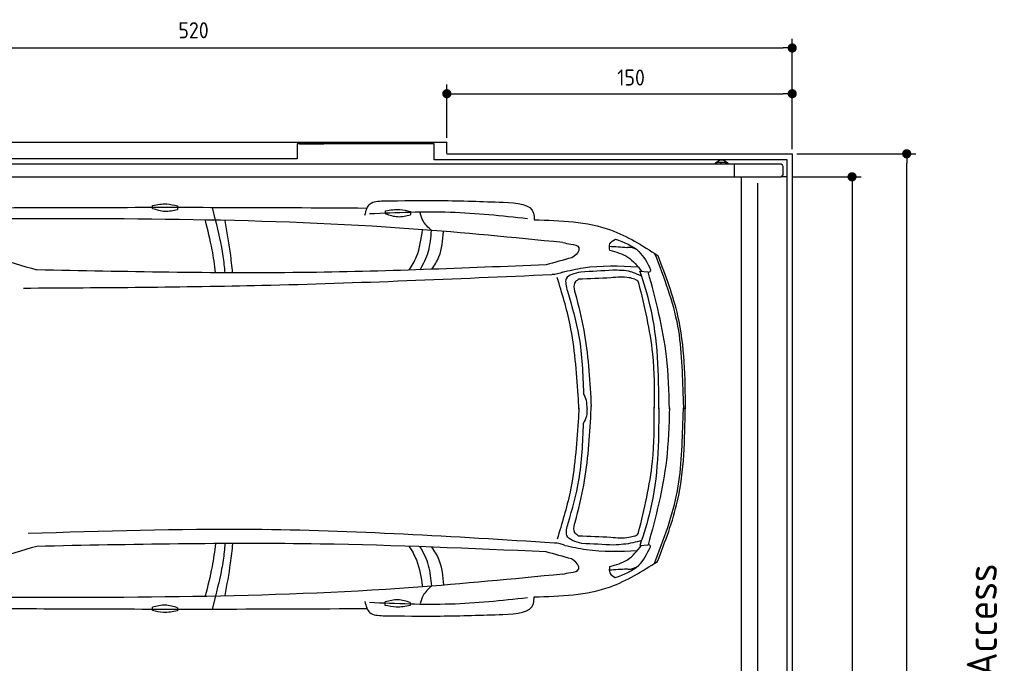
# Model space of a CAD drawing. Header units: millimetres. Extents: x 705 to 7297, y 178 to 5770.
# Tile 4 of 4: x 2918 to 7194, y 2974 to 5770. Entities that reach past the tile are written whole.
import ezdxf

# ---------------------------------------------------------------- set-up
doc = ezdxf.new("R2010")
doc.units = ezdxf.units.MM
doc.layers.get('0').update_dxf_attribs({"lineweight": 25})
doc.layers.add('4', color=3, linetype='Continuous', lineweight=25)
doc.layers.add('Car', color=1, linetype='Continuous', lineweight=25)
doc.styles.get("Standard").update_dxf_attribs({"font": 'ISOCP.SHX'})
doc.dimstyles.new('GEN-ISO$0', dxfattribs={"dimscale": 20, "dimtxt": 3.5, "dimasz": 2, "dimexe": 2, "dimexo": 1, "dimgap": 1.5, "dimtad": 1, "dimdec": 1, "dimlfac": 0.1, "dimdsep": 46, "dimtxsty": 'Standard', "dimblk": 'PUNKT', "dimcen": 2, "dimclrd": 256, "dimclre": 256, "dimclrt": 2, "dimadec": 0, "dimazin": 0, "dimtp": 0.1, "dimtm": 0.1, "dimtfac": 0.71, "dimtdec": 1, "dimtmove": 2, "dimatfit": 3, "dimldrblk": 'PUNKT', "dimfxl": 1, "dimtolj": 1, "dimarcsym": 0})

# ---------------------------------------------------------------- blocks, each defined once
blk = doc.blocks.new('PUNKT')
at = {"layer": '4', "color": 0, "linetype": 'ByBlock'}
blk.add_line((-0.5, 0), (-1, 0), dxfattribs=at)
at = {"layer": '4', "color": 0, "linetype": 'ByBlock', "const_width": 0.5}
blk.add_lwpolyline([(-0.25, 0, 1), (0.25, 0, 1)], format="xyb", close=True, dxfattribs=at)
blk = doc.blocks.new('*D5')
at = {"layer": '4', "lineweight": -2, "transparency": 16777216}
for p, q in [((1072.8, 5207.3), (1072.8, 5686.9)), ((1112.8, 5646.9), (6232.8, 5646.9)), ((6272.8, 5207.3), (6272.8, 5686.9))]:
    blk.add_line(p, q, dxfattribs=at)
at = {"layer": 'DEFPOINTS', "color": 0, "transparency": 16777216}
for p in [(6272.8, 5646.9), (1072.8, 5187.3), (6272.8, 5187.3)]:
    blk.add_point(p, dxfattribs=at)
at = {"layer": '4', "lineweight": -2, "transparency": 16777216, "xscale": 40, "yscale": 40, "zscale": 40, "rotation": 180}
blk.add_blockref('PUNKT', (1072.8, 5646.9), dxfattribs=at)
at = {"layer": '4', "lineweight": -2, "transparency": 16777216, "xscale": 40, "yscale": 40, "zscale": 40}
blk.add_blockref('PUNKT', (6272.8, 5646.9), dxfattribs=at)
at = {"layer": '4', "color": 2, "transparency": 16777216, "insert": (3672.8, 5723.9), "char_height": 70, "attachment_point": 5}
blk.add_mtext('\\A1;520', dxfattribs=at)
blk = doc.blocks.new('*D7')
at = {"layer": '4', "lineweight": -2, "transparency": 16777216}
for p, q in [((4772.8, 5257.3), (4772.8, 5488.4)), ((6272.8, 5207.3), (6272.8, 5488.4)), ((4812.8, 5448.4), (6232.8, 5448.4))]:
    blk.add_line(p, q, dxfattribs=at)
at = {"layer": 'DEFPOINTS', "color": 0, "transparency": 16777216}
for p in [(6272.8, 5448.4), (4772.8, 5237.3), (6272.8, 5187.3)]:
    blk.add_point(p, dxfattribs=at)
at = {"layer": '4', "lineweight": -2, "transparency": 16777216, "xscale": 40, "yscale": 40, "zscale": 40, "rotation": 180}
blk.add_blockref('PUNKT', (4772.8, 5448.4), dxfattribs=at)
at = {"layer": '4', "lineweight": -2, "transparency": 16777216, "xscale": 40, "yscale": 40, "zscale": 40}
blk.add_blockref('PUNKT', (6272.8, 5448.4), dxfattribs=at)
at = {"layer": '4', "color": 2, "transparency": 16777216, "insert": (5572.8, 5518.6), "char_height": 70, "attachment_point": 5}
blk.add_mtext('\\A1;150', dxfattribs=at)
blk = doc.blocks.new('*D8')
at = {"layer": '4', "lineweight": -2, "transparency": 16777216}
for p, q in [((6271.5, 5087.3), (6572.5, 5087.3)), ((6532.5, 5047.3), (6532.5, 427.3)), ((6271.5, 387.3), (6572.5, 387.3))]:
    blk.add_line(p, q, dxfattribs=at)
at = {"layer": 'DEFPOINTS', "color": 0, "transparency": 16777216}
for p in [(6251.5, 5087.3), (6251.5, 387.3), (6532.5, 387.3)]:
    blk.add_point(p, dxfattribs=at)
at = {"layer": '4', "lineweight": -2, "transparency": 16777216, "xscale": 40, "yscale": 40, "zscale": 40}
for p, rotation in [((6532.5, 5087.3), 90), ((6532.5, 387.3), 270)]:
    blk.add_blockref('PUNKT', p, dxfattribs=dict(at, rotation=rotation))
at = {"layer": '4', "color": 2, "transparency": 16777216, "insert": (6467.5, 2737.3), "char_height": 70, "attachment_point": 5, "rotation": 90}
blk.add_mtext('\\A1;470', dxfattribs=at)
blk = doc.blocks.new('*D9')
at = {"layer": '4', "lineweight": -2, "transparency": 16777216}
for p, q in [((6292.8, 5187.3), (6810, 5187.3)), ((6770, 327.3), (6770, 5147.3)), ((6292.8, 287.3), (6810, 287.3))]:
    blk.add_line(p, q, dxfattribs=at)
at = {"layer": 'DEFPOINTS', "color": 0, "transparency": 16777216}
for p in [(6272.8, 5187.3), (6770, 5187.3), (6272.8, 287.3)]:
    blk.add_point(p, dxfattribs=at)
at = {"layer": '4', "lineweight": -2, "transparency": 16777216, "xscale": 40, "yscale": 40, "zscale": 40}
for p, rotation in [((6770, 5187.3), 90), ((6770, 287.3), 270)]:
    blk.add_blockref('PUNKT', p, dxfattribs=dict(at, rotation=rotation))
at = {"layer": '4', "color": 2, "transparency": 16777216, "insert": (6705, 2737.3), "char_height": 70, "attachment_point": 5, "rotation": 90}
blk.add_mtext('\\A1;490', dxfattribs=at)

msp = doc.modelspace()

# ---------------------------------------------------------------- linework, layer by layer
for p, q in [((1372.77, 5237.27), (4772.77, 5237.27)), ((4717.77, 5231.27), (4122.78, 5231.27)), ((4122.78, 5231.27), (4122.78, 5165.77)), ((4132.78, 5231.27), (4239.23, 5231.27)), ((4717.77, 5160.77), (4717.77, 5231.27)), ((4772.77, 5188.02), (4772.77, 5237.27)), ((4772.77, 5187.27), (6272.78, 5187.27)), ((6272.78, 5187.27), (6272.78, 2737.27)), ((4551.19, 5142.27), (1454.17, 5142.27)), ((4122.78, 5165.77), (1832.77, 5165.77)), ((4266.54, 5142.27), (4266.25, 5142.27)), ((4266.54, 5142.27), (4266.54, 5142.27)), ((6015.74, 5142.27), (4551.19, 5142.27)), ((6251.55, 5160.77), (4717.77, 5160.77)), ((5943.67, 5142.27), (5943.67, 5145.77)), ((5948.67, 5150.77), (5978.66, 5150.77)), ((5963.64, 5144.63), (5963.43, 5144.63)), ((5966.49, 5160.77), (5965.97, 5160.77)), ((5978.66, 5150.77), (5978.8, 5150.77)), ((5978.8, 5150.77), (5980.57, 5150.77)), ((5980.57, 5150.77), (5980.71, 5150.77)), ((5983.66, 5145.77), (5983.66, 5142.27)), ((5983.8, 5142.27), (5983.8, 5145.77)), ((5985.57, 5145.77), (5985.57, 5142.27)), ((5985.71, 5142.27), (5985.71, 5145.77)), ((6017.56, 5142.27), (6015.73, 5142.27)), ((6015.73, 5142.27), (6015.73, 5142.27)), ((6226.61, 5142.27), (6017.56, 5142.27)), ((6020.89, 5142.27), (6020.89, 5087.27)), ((6232.77, 5097.88), (6232.77, 5131.61)), ((6251.55, 2737.27), (6251.55, 5160.77)), ((1171.72, 5087.27), (6020.52, 5087.27)), ((6020.89, 5087.27), (6020.52, 5087.27)), ((6020.89, 5087.27), (6225.48, 5087.27)), ((6051.69, 5085.27), (6051.69, 2737.27)), ((6122.09, 5060.27), (6122.09, 2737.27)), ((6251.55, 5087.27), (6225.48, 5087.27)), ((6240.01, 5087.27), (6240.9, 5087.27)), ((6240.69, 5087.27), (6240.03, 5087.27))]:
    msp.add_line(p, q)
at = {"extrusion": (0, 0, -1)}
for centre, major_axis, ratio, start_param, end_param in [((5965.97, 5130.77), (0, 30), 0.9998477, 5.1057916, 7.460579), ((5948.67, 5145.77), (0, 5), 0.9998477, 4.712389, 6.2831853), ((5966.49, 5130.77), (0, 30), 0.9998477, 0, 1.1773937), ((5978.66, 5145.77), (0, 5), 0.9998477, 0, 1.5707963), ((5978.8, 5145.77), (0, 5), 0.9998477, 0, 1.5707963), ((5980.57, 5145.77), (0, 5), 0.9998477, 0, 1.5707963), ((5980.71, 5145.77), (0, 5), 0.9998477, 0, 1.5707963), ((6232.77, 5140.27), (0, -5), 0.7193398, 0.5235988, 1.159293), ((6229.17, 5131.61), (0, 5), 0.7193398, 0.5235988, 1.5707963), ((6229.89, 5087.27), (0, 5.66), 0.7193398, 5.0737444, 6.1892107), ((6229.17, 5097.88), (0, -5), 0.7193398, 4.712389, 6.1892107)]:
    msp.add_ellipse(centre, major_axis=major_axis, ratio=ratio, start_param=start_param, end_param=end_param, dxfattribs=at)
for points, weights in [([(5963.43, 5144.63), (5961.25, 5143.37), (5959.34, 5142.27)], [1, 1.05092652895, 1.06832361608]), ([(5967.5, 5142.27), (5965.59, 5143.37), (5963.43, 5144.63)], [1.06832361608, 1.05092652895, 1]), ([(5963.64, 5144.63), (5965.82, 5143.37), (5967.74, 5142.27)], [1, 1.05092652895, 1.06832361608])]:
    msp.add_rational_spline(points, weights, degree=2)
for points, knots in [([(6226.61, 5142.27), (6226.73, 5142.27), (6226.85, 5142.26), (6227.07, 5142.21), (6227.17, 5142.17), (6227.27, 5142.12)], [0, 0, 0, 0, 0.05592576, 0.05592576, 0.11186183, 0.11186183, 0.11186183, 0.11186183]), ([(6227.27, 5142.12), (6227.41, 5142.05), (6227.55, 5141.96), (6227.96, 5141.62), (6228.22, 5141.32), (6228.7, 5140.58), (6228.9, 5140.15), (6229.16, 5139.46), (6229.23, 5139.23), (6229.37, 5138.75), (6229.42, 5138.51), (6229.47, 5138.27)], [0, 0, 0, 0, 0.07658948, 0.07658948, 0.22699607, 0.22699607, 0.37633525, 0.37633525, 0.45078586, 0.45078586, 0.52533064, 0.52533064, 0.52533064, 0.52533064]), ([(6226.08, 5089.27), (6226.04, 5089.02), (6225.99, 5088.76), (6225.8, 5088.08), (6225.66, 5087.66), (6225.48, 5087.27)], [0, 0, 0, 0, 0.07853688, 0.07853688, 0.21396145, 0.21396145, 0.21396145, 0.21396145])]:
    msp.add_open_spline(points, degree=3, knots=knots)
at = {"layer": 'Car'}
for p, q in [((3768.64, 4898.91), (3754.7, 4954.7)), ((5611.68, 4677.5), (5647.4, 4674.31)), ((5611.18, 3485.3), (5646.9, 3488.46)), ((3767.95, 3265.45), (3753.96, 3209.67))]:
    msp.add_line(p, q, dxfattribs=at)
for points in [[(3495.04, 4950.37), (3495.28, 4963.3)], [(3603.81, 4960.67), (3603.53, 4945.69)], [(4506.7, 4926.58), (4506.95, 4939.51)], [(4615.48, 4936.88), (4615.19, 4921.9)], [(3494.57, 3202.84), (3494.57, 3217.82)], [(3603.13, 3215.19), (3603.13, 3202.26)], [(4505.52, 3225.74), (4505.52, 3240.72)], [(4614.08, 3238.1), (4614.08, 3225.16)]]:
    msp.add_lwpolyline(points, dxfattribs=at)
for centre, start, end in [((4700.12, 10640.36), 250.355167, 254.006031), ((4694.55, -2476.79), 105.945352, 109.596216)]:
    msp.add_arc(centre, 6197.21, start, end, dxfattribs=at)
for points in [[(3495.28, 4963.3), (3556.68, 4969.38), (3603.81, 4960.67)], [(4417.26, 4921.39), (4439.17, 4969.62), (4497.02, 4982.85)], [(4497.02, 4982.85), (4745.07, 4984.15), (5017.48, 4976.89)], [(5017.48, 4976.89), (5149.92, 4928.93), (5152.54, 4900.67)], [(3495.04, 4950.37), (3547.92, 4937.99), (3603.53, 4945.69)], [(5123.59, 4905.41), (4788.06, 4932.69), (4437.25, 4925.95)], [(4506.7, 4926.58), (4559.59, 4914.21), (4615.19, 4921.9)], [(4506.95, 4939.51), (4568.35, 4945.59), (4615.48, 4936.88)], [(4706.27, 4854.55), (4670.08, 4895.66), (4657.66, 4930.35)], [(5276.54, 4801.65), (4627.45, 4860.59), (2711.84, 4904.81)], [(5152.54, 4900.67), (5484.13, 4856.43), (5688.63, 4746.04)], [(5276.54, 4801.65), (5311.79, 4794.77), (5346.05, 4778.08), (5346.55, 4774.94)], [(5480.44, 4767.8), (5481.27, 4796.58), (5504.87, 4816.49)], [(5504.87, 4816.76), (5606.56, 4763.21), (5658.04, 4683.42)], [(5555, 4779.47), (5478.93, 4784.46)], [(5480.44, 4768.07), (5558.39, 4738.68), (5618.35, 4676.9)], [(5675.21, 4754.57), (5774.92, 4438.76), (5798.86, 4125.43), (5801.03, 4078.77)], [(5204.69, 4705.14), (4139.58, 4671.48), (2992.56, 4683.05)], [(5315.21, 4735.79), (5204.69, 4705.14)], [(5274.47, 4672.95), (5365.24, 4692.04), (5602.51, 4696.75)], [(5688.63, 4746.04), (5775.1, 4483.34), (5808.3, 4078.76)], [(5228.3, 4661.65), (3969.24, 4614.65), (2934.24, 4602.49)], [(5274.47, 4672.95), (5254.09, 4665.46), (5229.56, 4662.94)], [(5355.3, 4673.44), (5291.53, 4644.76), (5296.6, 4590.91)], [(5493.42, 4681.47), (5355.3, 4673.44)], [(5618.82, 4655.41), (5570.87, 4674.59), (5493.42, 4681.47)], [(5693.88, 4078.88), (5656.55, 4525.29), (5611.68, 4677.5)], [(5658.04, 4683.42), (5657.36, 4679.66), (5648.24, 4671.22)], [(5343.38, 4138.57), (5308.12, 4444.96), (5252.26, 4649.47)], [(5345.14, 4642.47), (5332.21, 4631.95), (5336.22, 4561.37)], [(5485.63, 4648.46), (5345.14, 4642.47)], [(5589.12, 4642.59), (5563.41, 4649.14), (5485.63, 4648.46)], [(5589.12, 4642.59), (5600.43, 4636.03), (5605.62, 4626.28)], [(5605.62, 4626.28), (5665.82, 4317.97), (5673.43, 4081.84)], [(5296.6, 4590.91), (5346.54, 4393.82), (5366.29, 4146.18)], [(5336.22, 4561.37), (5370.81, 4401.51), (5399.69, 4088.91)], [(5346.76, 4079.23), (5343.38, 4138.57)], [(5381.68, 4079.49), (5378.85, 4114.9), (5366.29, 4146.18)], [(5336.19, 3607.72), (5370.78, 3767.57), (5399.66, 4080.17)], [(5346.76, 4083.8), (5343.33, 4024.46)], [(5381.68, 4079.49), (5378.82, 4048.1), (5366.23, 4016.83)], [(5399.66, 4080.17), (5399.84, 4084.4), (5399.69, 4088.96)], [(5605.56, 3541.95), (5665.76, 3850.27), (5673.36, 4086.4)], [(5693.89, 4083.85), (5656.17, 3637.47), (5611.18, 3485.3)], [(5674.64, 3408.18), (5774.61, 3723.9), (5798.83, 4037.21), (5801.03, 4083.87)], [(5688.06, 3416.7), (5774.76, 3679.33), (5808.3, 4083.87)], [(5343.33, 4024.46), (5307.81, 3718.1), (5251.78, 3513.63)], [(5299.7, 3582.99), (5346.27, 3769.21), (5366.23, 4016.83)], [(5345.11, 3526.62), (5332.17, 3537.14), (5336.19, 3607.72)], [(5240.08, 3496.08), (3929.06, 3555.17), (2954.76, 3537.24)], [(5359.1, 3494.14), (5294.63, 3529.14), (5299.7, 3582.99)], [(5485.6, 3520.62), (5345.11, 3526.62)], [(5589.08, 3526.49), (5563.38, 3519.95), (5485.6, 3520.62)], [(5618.33, 3507.38), (5581.19, 3497.42), (5498.24, 3487.72)], [(5589.08, 3526.49), (5600.4, 3533.05), (5605.56, 3541.95)], [(5204.16, 3458.01), (4222.34, 3492.05), (2992.05, 3481.98)], [(5284.99, 3486.06), (5264.61, 3493.55), (5240.08, 3496.08)], [(5284.99, 3486.06), (5377.67, 3468.33), (5600.04, 3463.73)], [(5498.24, 3487.72), (5359.1, 3494.14)], [(5479.85, 3394.84), (5557.83, 3424.17), (5617.85, 3485.89)], [(5504.25, 3346.13), (5605.98, 3399.59), (5657.53, 3479.34)], [(5657.53, 3479.34), (5656.85, 3483.1), (5647.74, 3491.55)], [(5314.65, 3427.27), (5204.16, 3458.01)], [(5151.84, 3262.52), (5483.47, 3306.48), (5688.06, 3416.7)], [(5275.93, 3361.43), (5311.18, 3368.29), (5345.46, 3384.95), (5345.96, 3388.08)], [(5479.85, 3395.11), (5480.66, 3366.33), (5504.25, 3346.4)], [(5554.41, 3383.38), (5478.33, 3378.46)], [(5275.93, 3361.43), (4626.78, 3303.05), (2711.14, 3260.45)], [(4705.62, 3309.02), (4669.39, 3267.94), (4656.96, 3233.35)], [(5122.89, 3257.8), (4787.34, 3230.81), (4436.53, 3237.85)], [(4614.08, 3238.1), (4560.96, 3249.47), (4505.52, 3240.72)], [(5016.72, 3186.41), (5149.2, 3234.26), (5151.84, 3262.52)], [(3603.13, 3215.19), (3550.02, 3226.56), (3494.57, 3217.82)], [(4416.55, 3242.42), (4438.42, 3194.17), (4496.25, 3180.89)], [(4614.08, 3225.16), (4552.8, 3217.93), (4505.52, 3225.74)], [(3603.13, 3202.26), (3541.86, 3195.02), (3494.57, 3202.84)], [(4496.25, 3180.89), (4744.31, 3179.38), (5016.72, 3186.41)]]:
    msp.add_spline(points, degree=3, dxfattribs=at)
for points, knots in [([(2730.47, 4952.63), (3080.16, 4954.16), (3645.63, 4955.99), (4211.1, 4953.21), (4426.89, 4951.81)], [30.8675023, 30.8675023, 30.8675023, 30.8675023, 135.7738464, 200.5104278, 200.5104278, 200.5104278, 200.5104278]), ([(3768.4, 4670.89), (3764.54, 4704.11), (3754.03, 4781.3), (3734.57, 4856.86), (3724.04, 4897.78)], [6.4540006, 6.4540006, 6.4540006, 6.4540006, 16.5424251, 29.8301072, 29.8301072, 29.8301072, 29.8301072]), ([(3809.85, 4670.46), (3807.91, 4694.69), (3800.11, 4771.74), (3781.45, 4847.15), (3768.64, 4898.91)], [6.5803524, 6.5803524, 6.5803524, 6.5803524, 13.8699149, 29.8274463, 29.8274463, 29.8274463, 29.8274463]), ([(3842.67, 4670.45), (3839.82, 4698.76), (3831.28, 4775.02), (3817.68, 4850.59), (3809.46, 4896.26)], [6.6592474, 6.6592474, 6.6592474, 6.6592474, 15.2289071, 29.6828472, 29.6828472, 29.6828472, 29.6828472]), ([(4608.81, 4682.19), (4621.64, 4700.91), (4652.83, 4754.4), (4661.69, 4817.4), (4667.28, 4857.13)], [7.5476492, 7.5476492, 7.5476492, 7.5476492, 14.3334492, 26.2908128, 26.2908128, 26.2908128, 26.2908128]), ([(4657.03, 4683.78), (4672.07, 4709.53), (4698.25, 4763.27), (4703.57, 4823.81), (4706.27, 4854.55)], [6.572602, 6.572602, 6.572602, 6.572602, 15.4380648, 24.5854757, 24.5854757, 24.5854757, 24.5854757]), ([(4707.17, 4685.51), (4719.92, 4702.63), (4750.4, 4751.96), (4755.56, 4811.98), (4758.73, 4848.8)], [6.8925435, 6.8925435, 6.8925435, 6.8925435, 13.2652487, 24.5027164, 24.5027164, 24.5027164, 24.5027164]), ([(5739.86, 4078.83), (5737.54, 4154.98), (5731.4, 4356.88), (5680.49, 4552.59), (5647.4, 4674.31)], [0, 0, 0, 0, 22.79473, 60.4405335, 60.4405335, 60.4405335, 60.4405335]), ([(5739.86, 4083.86), (5737.48, 4007.72), (5731.17, 3805.82), (5680.09, 3610.15), (5646.9, 3488.46)], [0, 0, 0, 0, 22.79473, 60.4405335, 60.4405335, 60.4405335, 60.4405335]), ([(3767.93, 3493.69), (3764.03, 3460.4), (3753.45, 3383.15), (3733.91, 3307.54), (3723.89, 3266.66)], [6.4329915, 6.4329915, 6.4329915, 6.4329915, 16.5424251, 29.8301072, 29.8301072, 29.8301072, 29.8301072]), ([(3809.37, 3494.11), (3807.41, 3469.8), (3799.54, 3392.68), (3780.8, 3317.21), (3767.95, 3265.45)], [6.5564591, 6.5564591, 6.5564591, 6.5564591, 13.8699149, 29.8274463, 29.8274463, 29.8274463, 29.8274463]), ([(3842.2, 3494.12), (3839.31, 3465.72), (3830.71, 3389.38), (3817.03, 3313.73), (3808.77, 3268.07)], [6.6327441, 6.6327441, 6.6327441, 6.6327441, 15.2289071, 29.6828472, 29.6828472, 29.6828472, 29.6828472]), ([(4607.74, 3482.27), (4620.79, 3463.3), (4652.22, 3409.54), (4661.07, 3346.21), (4666.62, 3306.48)], [7.4489286, 7.4489286, 7.4489286, 7.4489286, 14.3334492, 26.2908128, 26.2908128, 26.2908128, 26.2908128]), ([(4656.06, 3480.61), (4671.27, 3454.6), (4697.64, 3400.6), (4702.94, 3339.76), (4705.62, 3309.02)], [6.4830652, 6.4830652, 6.4830652, 6.4830652, 15.4380648, 24.5854757, 24.5854757, 24.5854757, 24.5854757]), ([(4706.11, 3478.8), (4719.08, 3461.44), (4749.8, 3411.88), (4754.94, 3351.55), (4758.07, 3314.72)], [6.8005863, 6.8005863, 6.8005863, 6.8005863, 13.2652487, 24.5027164, 24.5027164, 24.5027164, 24.5027164]), ([(2730.46, 3212.61), (3075.18, 3210.8), (3642.77, 3208.47), (4210.36, 3210.78), (4426.15, 3211.99)], [30.2317921, 30.2317921, 30.2317921, 30.2317921, 135.7738464, 200.5104278, 200.5104278, 200.5104278, 200.5104278])]:
    msp.add_open_spline(points, degree=3, knots=knots, dxfattribs=at)
for points, end_tangent in [([(5346.55, 4774.94), (5345.57, 4767.61), (5315.21, 4735.79)], (-0.9621296, -0.2725926)), ([(5596.59, 4771.9), (5560.95, 4780.76), (5555, 4779.47)], (-0.9993967, 0.0347318)), ([(5345.96, 3388.08), (5344.99, 3395.42), (5314.65, 3427.27)], (-0.9618979, 0.2734089)), ([(5596, 3390.91), (5560.35, 3382.08), (5554.41, 3383.38)], (-0.9994258, -0.0338838))]:
    msp.add_spline(points, degree=3, dxfattribs=dict(at, end_tangent=end_tangent))

# ---------------------------------------------------------------- texts
msp.add_text('Einfahrt / Access', height=131.25, rotation=90).set_placement((7161.81, 2096.43))

# ---------------------------------------------------------------- dimensions: what is measured, and where the dimension line sits
at = {"layer": '4'}
dim = msp.add_linear_dim(base=(6272.78, 5646.87), p1=(1072.77, 5187.27), p2=(6272.78, 5187.27), dimstyle='GEN-ISO$0', override={"dimtad": 3}, dxfattribs=at)
dim.commit()
dim.dimension.update_dxf_attribs({"geometry": '*D5', "text_midpoint": (3672.78, 5723.95), "dimtype": 160})
dim = msp.add_linear_dim(base=(6272.78, 5448.39), p1=(4772.77, 5237.27), p2=(6272.78, 5187.27), dimstyle='GEN-ISO$0', dxfattribs=at)
dim.commit()
dim.dimension.update_dxf_attribs({"geometry": '*D7', "text_midpoint": (5572.78, 5518.56), "dimtype": 160})
for base, p1, p2, picture, middle in [((6769.99, 5187.27), (6272.78, 287.27), (6272.78, 5187.27), '*D9', (6704.99, 2737.27)), ((6532.55, 387.27), (6251.55, 5087.27), (6251.55, 387.27), '*D8', (6467.55, 2737.27))]:
    dim = msp.add_linear_dim(base=base, p1=p1, p2=p2, angle=90, dimstyle='GEN-ISO$0', dxfattribs=at)
    dim.commit()
    dim.dimension.update_dxf_attribs({"geometry": picture, "text_midpoint": middle})

doc.saveas('drawing.dxf')
